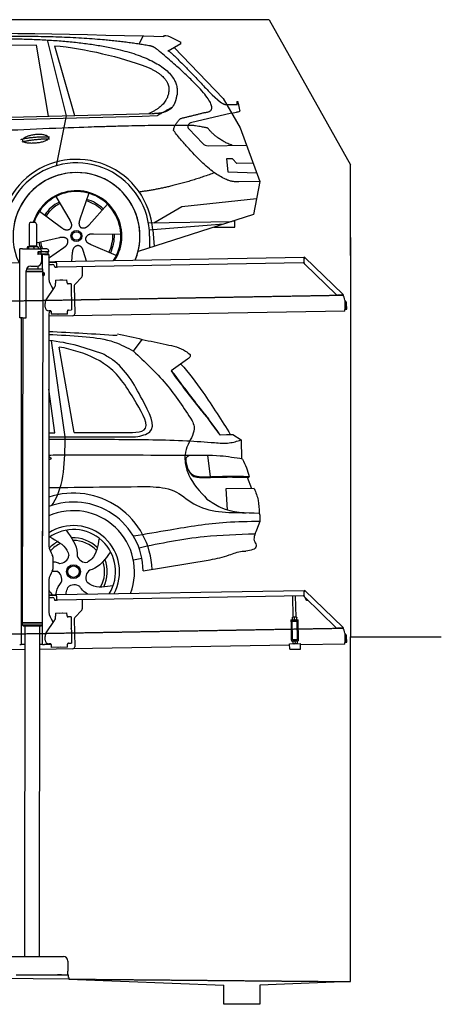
# Model space of a CAD drawing. Header units: millimetres. Extents: x 1073 to 6773, y 6091 to 11516.
# Tile 5 of 5: x 4448 to 6773, y 6091 to 11516. Entities that reach past the tile are written whole.
import ezdxf

# ---------------------------------------------------------------- set-up
doc = ezdxf.new("R2010")
doc.units = ezdxf.units.MM
doc.linetypes.add('GEN3', pattern=[6.25, 5, -1.25])
doc.layers.get('0').update_dxf_attribs({"lineweight": 25})
doc.layers.add('3', color=6, linetype='GEN3', lineweight=25)
doc.layers.add('AM_0', color=7, linetype='Continuous', lineweight=25)
doc.layers.add('Car', color=10, linetype='Continuous')

msp = doc.modelspace()

# ---------------------------------------------------------------- linework, layer by layer
for p, q in [((5822.8, 11515.9), (2672.8, 11515.9)), ((6272.8, 10215.9), (6272.8, 10715.9)), ((4499.6, 10390), (4499.6, 10270)), ((4509.6, 10400), (4529.6, 10400)), ((4539.6, 10390), (4539.6, 10270)), ((6272.8, 10315.9), (6272.8, 8115.9)), ((4489.6, 10262.5), (4489.6, 10252.5)), ((4492.1, 10265), (4491.6, 10264.7)), ((4492.5, 10265), (4492.1, 10265)), ((4510.3, 10265), (4492.5, 10265)), ((4495.4, 10262.5), (4495.4, 10252.5)), ((4499.6, 10270), (4539.6, 10270)), ((4501.6, 10265), (4501.6, 10270)), ((4537.4, 10265), (4510.3, 10265)), ((4525.3, 10262.5), (4525.3, 10252.5)), ((4547.1, 10265), (4537.4, 10265)), ((4537.6, 10265), (4537.6, 10270)), ((4547.1, 10265), (4547.5, 10264.7)), ((4549.5, 10262.5), (4549.5, 10252.5)), ((4447.6, 9872.5), (4447.6, 10252.5)), ((4463.6, 10252.5), (4447.6, 10252.5)), ((4447.6, 9872.5), (4447.6, 10252.5)), ((4463.6, 10252.5), (4557.6, 10252.5)), ((4548.7, 10224), (4548.6, 10224)), ((4550.6, 10236), (4548.7, 10236)), ((4550.6, 10224), (4548.7, 10224)), ((4549.6, 10226.6), (4549.6, 10233.8)), ((4550.6, 10236), (4551.6, 10236)), ((4550.6, 10236), (4550.6, 10224)), ((4551.6, 10224), (4550.6, 10224)), ((4564.6, 10236), (4551.6, 10236)), ((4552.2, 10224), (4551.6, 10224)), ((4552.2, 10236.5), (4564.6, 10236.5)), ((4564.6, 10224), (4552.2, 10224)), ((4597.6, 10252.5), (4557.6, 10252.5)), ((4564.6, 10236), (4565.6, 10236)), ((4565.6, 10224), (4564.6, 10224)), ((4567.7, 10236), (4565.6, 10236)), ((4565.6, 10224), (4565.6, 10236)), ((4565.6, 10224), (4567.7, 10224)), ((4567.6, 10242.5), (4567.6, 10239.5)), ((4567.6, 10221), (4567.6, 10182.5)), ((4603.4, 10236), (4567.7, 10236)), ((4603.4, 10224), (4567.7, 10224)), ((4572.6, 10143.9), (4572.6, 10222.5)), ((4584.6, 10222.5), (4572.6, 10222.5)), ((4584.6, 10222.5), (4606.6, 10222.5)), ((4592.2, 10236.5), (4604.6, 10236.5)), ((4603.4, 10236), (4605.6, 10236)), ((4605.6, 10224), (4603.4, 10224)), ((4605.6, 10224), (4605.6, 10236)), ((4607.6, 10239.5), (4607.6, 10242.5)), ((4607.6, 10221.5), (4607.6, 10099.5)), ((4651, 10183), (6015.8, 10206.8)), ((6017, 10208.5), (6015.6, 10207.1)), ((6017.4, 10205.4), (6015.6, 10207.1)), ((6016, 10200), (6015.8, 10206.8)), ((6017, 10208.5), (6018.8, 10206.8)), ((6018.9, 10203.9), (6017.4, 10205.4)), ((6018.8, 10206.8), (6020.3, 10205.3)), ((6018.9, 10203.9), (6019.2, 10204.3)), ((6019.2, 10204.3), (6020.3, 10205.3)), ((6020.3, 10205.3), (6229.5, 10003.3)), ((4447.6, 10175.5), (4396.2, 10174.6)), ((4489.6, 10144), (4489.6, 10148.7)), ((4508.6, 10157.5), (4542.6, 10157.5)), ((4549.6, 10143.9), (4549.6, 10158.5)), ((4607.6, 10182.3), (4641, 10182.8)), ((4641.1, 10178.8), (4607.6, 10178.3)), ((4607.6, 10167.2), (4628.8, 10167.6)), ((4639, 10157.8), (4639, 10156.8)), ((4641, 10182.8), (4651, 10183)), ((4651.1, 10179), (4641.1, 10178.8)), ((4644.1, 10151.9), (4649.1, 10152)), ((4651.2, 10175), (4651, 10183)), ((4651.2, 10175), (4651.5, 10158)), ((6011.4, 10176.8), (4656.6, 10153.1)), ((4791.5, 10155.5), (4792.4, 10104.6)), ((6016.1, 10175.9), (6015.7, 10198.4)), ((6193, 10001), (6019.2, 10168.9)), ((4483.6, 9875.5), (4483.6, 10132.5)), ((4483.6, 9875.5), (4483.6, 10132.5)), ((4483.6, 10130.8), (4574.5, 10130.6)), ((4483.6, 10129), (4571.5, 10128.9)), ((4571.5, 10128.9), (4483.6, 10129)), ((4574.5, 10127.2), (4483.6, 10127.3)), ((4486.4, 10144), (4574.6, 10143.9)), ((4571.5, 10128.9), (4574.5, 10130.6)), ((4571.5, 10128.9), (4574.5, 10127.2)), ((4574.5, 10106.4), (4571.8, 8191.9)), ((4572.6, 10128.3), (4572.6, 10129.5)), ((4574.5, 10130.6), (4574.6, 10143.9)), ((4574.5, 10127.2), (4574.5, 10121.4)), ((4574.5, 10121.4), (4581.5, 10121.4)), ((4574.5, 10106.4), (4581.5, 10106.4)), ((4581.5, 10106.4), (4581.5, 10121.4)), ((4582.5, 10120.4), (4581.5, 10121.4)), ((4582.5, 10107.4), (4581.5, 10106.4)), ((4582.5, 10120.4), (4582.5, 10107.4)), ((4789.6, 10097.5), (4751.2, 10057.7)), ((4593.6, 9972.1), (4639.7, 10040.5)), ((4621, 10049.5), (4632.4, 10029.7)), ((4645.3, 10080.9), (4708.3, 10082)), ((4645.3, 10080.9), (4645.6, 10064.9)), ((4645.7, 10060.7), (4645.6, 10064.9)), ((4669.8, 10081.8), (4683.8, 10082.1)), ((4708.6, 10066), (4708.3, 10082)), ((4708.6, 10066), (4708.6, 10065)), ((4713.7, 10060.1), (4714.7, 10060.1)), ((4730.7, 10060.4), (4714.7, 10060.1)), ((4730.7, 10060.4), (4733.2, 9916.4)), ((4748.4, 10050.5), (4751.1, 9894.7)), ((4732.3, 9995.4), (4732.6, 9981.4)), ((6222.7, 9998.5), (6200.2, 9998.1)), ((6228.5, 10002.3), (6228.1, 10001.9)), ((6229.6, 10000.4), (6228.1, 10001.9)), ((6229.5, 10003.3), (6228.5, 10002.3)), ((6229.5, 10003.3), (6231, 10001.9)), ((6231.4, 9998.7), (6229.6, 10000.4)), ((6231, 10001.9), (6232.8, 10000.1)), ((6231.4, 9998.7), (6232.8, 10000.1)), ((4587.9, 9931.9), (4587.6, 9951.9)), ((6240, 9970), (6240.9, 9918.7)), ((6242.3, 9953.2), (6242.9, 9920.8)), ((6250.9, 9921), (6250.3, 9953.3)), ((4607.6, 9889.5), (4607.6, 8629.1)), ((4741.3, 9884.5), (4607.6, 9882.2)), ((4616.3, 9912.4), (4608.3, 9912.2)), ((4621.4, 9907.5), (4621.6, 9892.5)), ((4711.6, 9894), (4621.6, 9892.5)), ((4673.6, 9892.9), (4659.6, 9892.6)), ((4711.3, 9911), (4711.3, 9910)), ((4711.6, 9894), (4711.3, 9910)), ((4717.2, 9916.1), (4716.2, 9916.1)), ((4717.2, 9916.1), (4733.2, 9916.4)), ((6241, 9910.7), (4741.3, 9884.5)), ((6241, 9910.7), (6240.9, 9918.7)), ((6242.9, 9920.8), (6250.9, 9921)), ((4463.6, 9872.5), (4447.6, 9872.5)), ((4463.6, 9872.5), (4447.6, 9872.5)), ((4455.6, 9869.5), (4455.6, 9872.5)), ((4455.6, 9869.5), (4455.6, 9872.5)), ((4455.6, 9869.5), (4455.6, 8072.5)), ((4464.1, 9872.5), (4461.8, 8192.1)), ((4463.6, 9872.5), (4480.6, 9872.5)), ((4463.6, 9872.5), (4480.6, 9872.5)), ((4572.6, 8072.5), (4572.6, 8697)), ((4621, 8579.1), (4627.2, 8568.3)), ((4630.6, 8555.8), (4630.6, 8489.2)), ((4627.2, 8476.7), (4621, 8465.8)), ((4607.6, 8415.8), (4607.6, 8264.5)), ((4651, 8348), (6015.8, 8371.8)), ((6017, 8373.5), (6015.6, 8372.1)), ((6017.4, 8370.4), (6015.6, 8372.1)), ((6016.1, 8340.9), (6015.7, 8363.4)), ((6016, 8365), (6015.8, 8371.8)), ((6017, 8373.5), (6018.8, 8371.8)), ((6018.9, 8368.9), (6017.4, 8370.4)), ((6018.8, 8371.8), (6020.3, 8370.3)), ((6018.9, 8368.9), (6019.2, 8369.3)), ((6019.2, 8369.3), (6020.3, 8370.3)), ((6020.3, 8370.3), (6229.5, 8168.3)), ((4607.6, 8347.3), (4641, 8347.8)), ((4641.1, 8343.8), (4607.6, 8343.3)), ((4607.6, 8332.2), (4628.8, 8332.6)), ((4639, 8322.8), (4639, 8321.8)), ((4641, 8347.8), (4651, 8348)), ((4651.1, 8344), (4641.1, 8343.8)), ((4644.1, 8316.9), (4649.1, 8317)), ((4651.2, 8340), (4651, 8348)), ((4651.2, 8340), (4651.5, 8323)), ((6011.4, 8341.8), (4656.6, 8318.1)), ((4791.5, 8320.5), (4792.4, 8269.6)), ((5955.4, 8224.1), (5953.4, 8340.7)), ((5971.4, 8224.3), (5969.4, 8341)), ((6193, 8166), (6019.2, 8333.9)), ((4645.3, 8245.9), (4708.3, 8247)), ((4669.8, 8246.8), (4683.8, 8247.1)), ((4708.6, 8231), (4708.3, 8247)), ((4789.6, 8262.5), (4751.2, 8222.7)), ((4571.8, 8191.9), (4461.8, 8192.1)), ((4461.8, 8192.1), (4571.8, 8191.9)), ((4461.8, 8192.1), (4461.8, 8181.1)), ((4571.8, 8191.9), (4571.8, 8180.9)), ((4593.6, 8137.1), (4639.7, 8205.5)), ((4621, 8214.5), (4632.4, 8194.7)), ((4645.3, 8245.9), (4645.6, 8229.9)), ((4645.7, 8225.7), (4645.6, 8229.9)), ((4708.6, 8231), (4708.6, 8230)), ((4713.7, 8225.1), (4714.7, 8225.1)), ((4730.7, 8225.4), (4714.7, 8225.1)), ((4730.7, 8225.4), (4733.2, 8081.4)), ((4748.4, 8215.5), (4751.1, 8059.7)), ((5943.7, 8209), (5948.7, 8209.1)), ((5943.7, 8209), (5943.8, 8201.1)), ((5948.8, 8201.1), (5943.8, 8201.1)), ((5943.8, 8201.1), (5943.9, 8193.1)), ((5943.9, 8193.1), (5945.4, 8108.1)), ((5948.7, 8209.1), (5978.7, 8209.7)), ((5948.8, 8201.1), (5978.8, 8201.7)), ((5952.1, 8101.2), (5950.4, 8201.2)), ((5952.2, 8224), (5951.4, 8223.6)), ((5951.6, 8210.7), (5951.4, 8222.5)), ((5952.4, 8209.2), (5951.7, 8209.6)), ((5974.7, 8224.4), (5952.2, 8224)), ((5963.6, 8210.9), (5963.4, 8222.7)), ((5974.7, 8224.4), (5975.4, 8224)), ((5974.9, 8209.6), (5975.7, 8210)), ((5975.6, 8211.1), (5975.4, 8222.9)), ((5979, 8101.6), (5977.3, 8201.6)), ((5978.7, 8209.7), (5983.7, 8209.7)), ((5983.8, 8201.7), (5978.8, 8201.7)), ((5983.8, 8201.7), (5983.7, 8209.7)), ((5983.9, 8193.7), (5983.8, 8201.7)), ((5985.4, 8108.8), (5983.9, 8193.7)), ((4461.8, 8181.1), (4571.8, 8180.9)), ((4468.8, 8174.1), (4461.8, 8181.1)), ((4564.8, 8173.9), (4468.8, 8174.1)), ((4476.9, 8174), (4474.2, 6354)), ((4556.9, 8173.9), (4554.2, 6354)), ((4564.8, 8173.9), (4571.8, 8180.9)), ((4732.3, 8160.4), (4732.6, 8146.4)), ((6222.7, 8163.5), (6200.2, 8163.1)), ((6228.5, 8167.3), (6228.1, 8166.9)), ((6229.6, 8165.4), (6228.1, 8166.9)), ((6229.5, 8168.3), (6228.5, 8167.3)), ((6229.5, 8168.3), (6231, 8166.9)), ((6231.4, 8163.7), (6229.6, 8165.4)), ((6231, 8166.9), (6232.8, 8165.1)), ((6231.4, 8163.7), (6232.8, 8165.1)), ((4455.6, 8097.5), (4455.6, 8072.5)), ((4587.9, 8096.9), (4587.6, 8116.9)), ((5945.4, 8108.1), (5945.6, 8100.1)), ((5945.6, 8100.1), (5950.6, 8100.2)), ((5945.6, 8100.1), (5945.7, 8092.1)), ((5950.7, 8092.2), (5945.7, 8092.1)), ((5950.6, 8100.2), (5980.6, 8100.7)), ((5950.7, 8092.2), (5980.7, 8092.7)), ((5952.1, 8101.2), (5979, 8101.6)), ((5954.5, 8092.2), (5953.7, 8091.8)), ((5953.7, 8090.7), (5953.9, 8078.9)), ((5957.6, 8100.3), (5957.6, 8101.3)), ((5965.7, 8090.9), (5965.9, 8079.1)), ((5973.6, 8100.6), (5973.6, 8101.6)), ((5977, 8092.6), (5977.7, 8092.2)), ((5977.7, 8091.1), (5977.9, 8079.3)), ((5980.6, 8100.7), (5985.6, 8100.8)), ((5985.7, 8092.8), (5980.7, 8092.7)), ((5985.6, 8100.8), (5985.4, 8108.8)), ((5985.7, 8092.8), (5985.6, 8100.8)), ((6240, 8135), (6240.9, 8083.7)), ((6241, 8075.7), (6240.9, 8083.7)), ((6242.3, 8118.2), (6242.9, 8085.8)), ((6242.9, 8085.8), (6250.9, 8086)), ((6250.9, 8086), (6250.3, 8118.3)), ((6272.8, 6215.9), (6272.8, 8115.9)), ((6272.8, 8115.9), (6772.8, 8115.9)), ((4476.5, 8044.9), (4146.4, 8039.2)), ((4447.6, 8072.5), (4455.6, 8072.5)), ((4463.6, 8072.5), (4455.6, 8072.5)), ((4476.6, 8072.5), (4463.6, 8072.5)), ((4572.6, 8072.5), (4556.6, 8072.5)), ((4741.3, 8049.5), (4556.6, 8046.3)), ((4572.6, 8072.5), (4584.6, 8072.5)), ((4621.4, 8072.5), (4584.6, 8072.5)), ((4616.3, 8077.4), (4608.3, 8077.2)), ((4621.4, 8072.5), (4621.6, 8057.5)), ((4711.6, 8059), (4621.6, 8057.5)), ((4673.6, 8057.9), (4659.6, 8057.6)), ((4711.3, 8076), (4711.3, 8075)), ((4711.6, 8059), (4711.3, 8075)), ((4717.2, 8081.1), (4716.2, 8081.1)), ((4717.2, 8081.1), (4733.2, 8081.4)), ((5936.1, 8070.4), (4741.3, 8049.5)), ((5936, 8077.1), (5996, 8078.1)), ((5936.5, 8047.1), (5936, 8077.1)), ((5936.5, 8047.1), (5996.5, 8048.1)), ((5954.7, 8077.4), (5954, 8077.8)), ((5977.2, 8077.8), (5978, 8078.3)), ((5996.5, 8048.1), (5996, 8078.1)), ((6241, 8075.7), (5996.1, 8071.4)), ((4149, 6354), (4689, 6354)), ((4714, 6329), (4714, 6274)), ((1832.8, 6258.6), (4717.8, 6230.9)), ((4427.5, 6254), (4633, 6254)), ((4577.4, 6254), (4590.5, 6254)), ((4590.5, 6254), (4600.1, 6254)), ((4600.1, 6254), (4706.5, 6254)), ((4633, 6254), (4642.6, 6254)), ((4642.6, 6254), (4655.6, 6254)), ((4677.4, 6254), (4655.6, 6254)), ((4706.5, 6254), (4716.5, 6254)), ((4714, 6254), (4714, 6274)), ((4716.5, 6239), (4716.5, 6254)), ((4717.8, 6239), (4717.8, 6229.9)), ((4717.8, 6229.9), (5572.8, 6195.8)), ((5572.8, 6090.9), (5572.8, 6195.8)), ((6272.8, 6215.9), (5772.3, 6195.8)), ((5772.3, 6195.8), (5772.8, 6090.9)), ((5772.8, 6090.9), (5572.8, 6090.9))]:
    msp.add_line(p, q)
for centre, radius, start, end in [((4509.6, 10390), 10, 90, 180), ((4529.6, 10390), 10, 0, 90), ((4549.6, 10236.5), 1, 48.5904, 221.4096), ((4549.6, 10224), 1, 138.5904, 311.4096), ((4546.6, 10233.8), 3, 0, 41.4096), ((4546.6, 10226.6), 3, 318.5904, 0), ((4552.2, 10239.5), 3, 228.5904, 270), ((4552.2, 10221), 3, 90, 131.4096), ((4557.6, 10242.5), 10, 0, 90), ((4564.6, 10239.5), 3, 270, 0), ((4564.6, 10221), 3, 0, 90), ((4589.6, 10236.5), 1, 48.5904, 210), ((4589.6, 10224), 1, 180, 311.4096), ((4592.2, 10239.5), 3, 228.5904, 270), ((4592.2, 10221), 3, 90, 131.4096), ((4597.6, 10242.5), 10, 0, 90), ((4604.6, 10239.5), 3, 270, 0), ((4604.6, 10221), 3, 22.0009, 90), ((4606.6, 10221.5), 1, 0, 90), ((6020.7, 10198.5), 5, 129.2435, 181), ((4508.6, 10132.5), 25, 90, 180), ((4542.6, 10182.5), 25, 270, 0), ((4629, 10157.6), 10, 1, 91), ((4644, 10156.9), 5, 181, 271), ((4649, 10157), 5, 271, 327.7633), ((4656.5, 10158.1), 5, 181, 271), ((6011.3, 10181.8), 5, 271, 342.4709), ((6026.1, 10176.1), 10, 181, 226), ((4707.6, 10099.5), 100, 180, 210), ((4782.4, 10104.4), 10, 316, 1), ((4610.7, 10060), 35, 326, 1), ((4669.8, 10080.8), 1, 91, 151), ((4683.8, 10081.1), 1, 31, 91), ((4713.6, 10065.1), 5, 181, 271), ((4758.4, 10050.7), 10, 136, 181), ((4731.3, 9995.4), 1, 1, 61), ((6200, 10008.1), 10, 226, 271), ((6222.6, 10003.5), 5, 271, 322.7565), ((6190, 9969.1), 50, 1, 41.0686), ((4622.6, 9952.5), 35, 146, 181), ((4607.9, 9932.2), 20, 181, 271), ((4731.6, 9981.4), 1, 301, 1), ((6234.3, 9953), 16, 1, 68.9757), ((6234.3, 9953), 8, 1, 42.4096), ((4480.6, 9875.5), 3, 270, 0), ((4480.6, 9875.5), 3, 270, 0), ((4632.6, 9889.5), 25, 120.6872, 180), ((4616.4, 9907.4), 5, 12.537, 91), ((4659.6, 9893.6), 1, 211, 271), ((4673.6, 9893.9), 1, 271, 331), ((4716.3, 9911.1), 5, 91, 181), ((4741.1, 9894.5), 10, 271, 1), ((4571.6, 8673.5), 2, 60, 61.1039), ((4571.6, 8651.5), 2, 297.616, 300), ((4707.6, 8629.1), 100, 180, 210), ((4605.6, 8555.8), 25, 0, 30), ((4707.6, 8415.8), 100, 150, 180), ((4605.6, 8489.2), 25, 330, 0), ((6020.7, 8363.5), 5, 129.2435, 181), ((4629, 8322.6), 10, 1, 91), ((4644, 8321.9), 5, 181, 271), ((4649, 8322), 5, 271, 327.7633), ((4656.5, 8323.1), 5, 181, 271), ((6011.3, 8346.8), 5, 271, 342.4709), ((6026.1, 8341.1), 10, 181, 226), ((6035.1, 8329.7), 12.5, 175.968, 276.032), ((4707.6, 8264.5), 100, 180, 210), ((4669.8, 8245.8), 1, 91, 151), ((4683.8, 8246.1), 1, 31, 91), ((4782.4, 8269.4), 10, 316, 1), ((4571.6, 8223.5), 2, 60, 82.1586), ((4571.6, 8201.5), 2, 276.6849, 300), ((4610.7, 8225), 35, 326, 1), ((4713.6, 8230.1), 5, 181, 271), ((4758.4, 8215.7), 10, 136, 181), ((4731.3, 8160.4), 1, 1, 61), ((4731.6, 8146.4), 1, 301, 1), ((6200, 8173.1), 10, 226, 271), ((6222.6, 8168.5), 5, 271, 322.7565), ((6190, 8134.1), 50, 1, 41.0686), ((4622.6, 8117.5), 35, 146, 181), ((4607.9, 8097.2), 20, 181, 271), ((6234.3, 8118), 16, 1, 68.9757), ((6234.3, 8118), 8, 1, 42.4096), ((4616.4, 8072.4), 5, 12.537, 91), ((4659.6, 8058.6), 1, 211, 271), ((4673.6, 8058.9), 1, 271, 331), ((4716.3, 8076.1), 5, 91, 181), ((4741.1, 8059.5), 10, 271, 1), ((4689, 6329), 25, 0, 90)]:
    msp.add_arc(centre, radius, start, end)
for points, weights in [([(4492.5, 10265), (4491.2, 10265), (4489.6, 10262.5)], [1, 1.0379548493, 1]), ([(4495.4, 10262.5), (4493.9, 10265), (4492.5, 10265)], [1, 1.0379548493, 1]), ([(4510.3, 10265), (4503.4, 10265), (4495.4, 10262.5)], [1, 1.0379548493, 1]), ([(4525.3, 10262.5), (4517.3, 10265), (4510.3, 10265)], [1, 1.0379548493, 1]), ([(4537.4, 10265), (4531.8, 10265), (4525.3, 10262.5)], [1, 1.0379548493, 1]), ([(4549.5, 10262.5), (4543, 10265), (4537.4, 10265)], [1, 1.0379548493, 1]), ([(4547.5, 10264.7), (4548.4, 10264.2), (4549.5, 10262.5)], [1.01682908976, 1.02536255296, 1]), ([(5963.4, 8222.7), (5957.4, 8224.6), (5951.4, 8222.5)], [1, 1.15470053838, 1]), ([(5951.4, 8222.5), (5951.4, 8223.6), (5951.4, 8223.6)], [1, 1.07735026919, 1.07735026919]), ([(5951.6, 8210.7), (5957.7, 8208.8), (5963.6, 8210.9)], [1, 1.15470053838, 1]), ([(5951.7, 8209.6), (5951.7, 8209.6), (5951.6, 8210.7)], [1.07735026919, 1.07735026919, 1]), ([(5975.4, 8222.9), (5969.4, 8224.8), (5963.4, 8222.7)], [1, 1.15470053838, 1]), ([(5963.6, 8210.9), (5969.7, 8209), (5975.6, 8211.1)], [1, 1.15470053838, 1]), ([(5975.4, 8224), (5975.4, 8224), (5975.4, 8222.9)], [1.07735026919, 1.07735026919, 1]), ([(5975.6, 8211.1), (5975.7, 8210), (5975.7, 8210)], [1, 1.07735026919, 1.07735026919]), ([(5965.7, 8090.9), (5959.7, 8092.8), (5953.7, 8090.7)], [1, 1.15470053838, 1]), ([(5953.7, 8090.7), (5953.7, 8091.8), (5953.7, 8091.8)], [1, 1.07735026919, 1.07735026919]), ([(5977.7, 8091.1), (5971.7, 8093), (5965.7, 8090.9)], [1, 1.15470053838, 1]), ([(5977.7, 8092.2), (5977.7, 8092.2), (5977.7, 8091.1)], [1.07735026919, 1.07735026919, 1]), ([(5953.9, 8078.9), (5960, 8077), (5965.9, 8079.1)], [1, 1.15470053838, 1]), ([(5954, 8077.8), (5954, 8077.8), (5953.9, 8078.9)], [1.07735026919, 1.07735026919, 1]), ([(5965.9, 8079.1), (5972, 8077.2), (5977.9, 8079.3)], [1, 1.15470053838, 1]), ([(5977.9, 8079.3), (5978, 8078.3), (5978, 8078.3)], [1, 1.07735026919, 1.07735026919])]:
    msp.add_rational_spline(points, weights, degree=2)
for points, knots in [([(6017.3, 10202.1), (6017.1, 10202.2), (6017, 10202.2), (6016.5, 10202.5), (6016.3, 10202.6), (6016.1, 10202.7), (6016, 10202.7), (6015.9, 10202.8), (6015.9, 10202.8), (6015.9, 10202.8)], [0.5739587, 0.5739587, 0.5739587, 0.5739587, 0.6092825, 0.6092825, 0.6845767, 0.6845767, 0.7347196, 0.7347196, 0.7882871, 0.7882871, 0.7882871, 0.7882871]), ([(6018.4, 10203.1), (6018.3, 10203), (6018.1, 10202.9), (6017.8, 10202.6), (6017.7, 10202.5), (6017.6, 10202.4)], [0, 0, 0, 0, 0.0561983, 0.0561983, 0.1123863, 0.1123863, 0.1123863, 0.1123863]), ([(6020.3, 10205.3), (6020.3, 10205.3), (6020.3, 10205.2), (6020.4, 10205), (6020.3, 10204.8), (6019.9, 10204.4), (6019.7, 10204.2), (6019.3, 10203.8), (6019.1, 10203.6), (6018.8, 10203.4), (6018.6, 10203.2), (6018.4, 10203.1)], [0, 0, 0, 0, 0.0783959, 0.0783959, 0.2325433, 0.2325433, 0.3832567, 0.3832567, 0.4558696, 0.4558696, 0.5284931, 0.5284931, 0.5284931, 0.5284931]), ([(6019, 10203.5), (6019, 10203.6), (6019, 10203.7), (6019, 10203.8), (6019, 10203.8), (6018.9, 10203.8), (6018.9, 10203.9), (6018.9, 10203.9)], [0.170101, 0.170101, 0.170101, 0.170101, 0.2190838, 0.2190838, 0.2443424, 0.2443424, 0.2702641, 0.2702641, 0.2702641, 0.2702641]), ([(4574.5, 10121.4), (4574.5, 10121.4), (4574.5, 10121.2), (4574.4, 10120.4), (4574.3, 10119.9), (4574.2, 10118.5), (4574.1, 10117.7), (4574, 10115.8), (4574, 10114.8), (4574, 10113.9)], [3.394726, 3.394726, 3.394726, 3.394726, 3.677618, 3.677618, 3.96051, 3.96051, 4.243406, 4.243406, 4.526301, 4.526301, 4.526301, 4.526301]), ([(4574, 10113.9), (4574, 10113), (4574, 10111.9), (4574.1, 10110.1), (4574.2, 10109.3), (4574.3, 10107.9), (4574.4, 10107.3), (4574.5, 10106.6), (4574.5, 10106.4), (4574.5, 10106.4)], [0, 0, 0, 0, 0.282896, 0.282896, 0.565791, 0.565791, 0.848683, 0.848683, 1.131575, 1.131575, 1.131575, 1.131575]), ([(6226.6, 10000.5), (6226.7, 10000.7), (6226.8, 10000.8), (6227.1, 10001.1), (6227.2, 10001.2), (6227.3, 10001.4)], [0, 0, 0, 0, 0.0559258, 0.0559258, 0.1118618, 0.1118618, 0.1118618, 0.1118618]), ([(6227.3, 10001.4), (6227.4, 10001.6), (6227.6, 10001.8), (6228, 10002.3), (6228.2, 10002.6), (6228.7, 10003.1), (6228.9, 10003.3), (6229.2, 10003.4), (6229.2, 10003.4), (6229.4, 10003.4), (6229.4, 10003.4), (6229.5, 10003.3)], [0, 0, 0, 0, 0.0765895, 0.0765895, 0.2269961, 0.2269961, 0.3763352, 0.3763352, 0.4507859, 0.4507859, 0.5253306, 0.5253306, 0.5253306, 0.5253306]), ([(6228.1, 10001.9), (6228, 10001.9), (6228, 10002), (6227.9, 10002), (6227.8, 10002), (6227.7, 10002)], [0, 0, 0, 0, 0.0395192, 0.0395192, 0.1013995, 0.1013995, 0.1013995, 0.1013995]), ([(6017.3, 8367.1), (6017.1, 8367.2), (6017, 8367.2), (6016.5, 8367.5), (6016.3, 8367.6), (6016.1, 8367.7), (6016, 8367.7), (6015.9, 8367.8), (6015.9, 8367.8), (6015.9, 8367.8)], [0.5739587, 0.5739587, 0.5739587, 0.5739587, 0.6092825, 0.6092825, 0.6845767, 0.6845767, 0.7347196, 0.7347196, 0.7882871, 0.7882871, 0.7882871, 0.7882871]), ([(6018.4, 8368.1), (6018.3, 8368), (6018.1, 8367.9), (6017.8, 8367.6), (6017.7, 8367.5), (6017.6, 8367.4)], [0, 0, 0, 0, 0.0561983, 0.0561983, 0.1123863, 0.1123863, 0.1123863, 0.1123863]), ([(6020.3, 8370.3), (6020.3, 8370.3), (6020.3, 8370.2), (6020.4, 8370), (6020.3, 8369.8), (6019.9, 8369.4), (6019.7, 8369.2), (6019.3, 8368.8), (6019.1, 8368.6), (6018.8, 8368.4), (6018.6, 8368.2), (6018.4, 8368.1)], [0, 0, 0, 0, 0.0783959, 0.0783959, 0.2325433, 0.2325433, 0.3832567, 0.3832567, 0.4558696, 0.4558696, 0.5284931, 0.5284931, 0.5284931, 0.5284931]), ([(6019, 8368.5), (6019, 8368.6), (6019, 8368.7), (6019, 8368.8), (6019, 8368.8), (6018.9, 8368.8), (6018.9, 8368.9), (6018.9, 8368.9)], [0.170101, 0.170101, 0.170101, 0.170101, 0.2190838, 0.2190838, 0.2443424, 0.2443424, 0.2702641, 0.2702641, 0.2702641, 0.2702641]), ([(6226.6, 8165.5), (6226.7, 8165.7), (6226.8, 8165.8), (6227.1, 8166.1), (6227.2, 8166.2), (6227.3, 8166.4)], [0, 0, 0, 0, 0.0559258, 0.0559258, 0.1118618, 0.1118618, 0.1118618, 0.1118618]), ([(6227.3, 8166.4), (6227.4, 8166.6), (6227.6, 8166.8), (6228, 8167.3), (6228.2, 8167.6), (6228.7, 8168.1), (6228.9, 8168.3), (6229.2, 8168.4), (6229.2, 8168.4), (6229.4, 8168.4), (6229.4, 8168.4), (6229.5, 8168.3)], [0, 0, 0, 0, 0.0765895, 0.0765895, 0.2269961, 0.2269961, 0.3763352, 0.3763352, 0.4507859, 0.4507859, 0.5253306, 0.5253306, 0.5253306, 0.5253306]), ([(6228.1, 8166.9), (6228, 8166.9), (6228, 8167), (6227.9, 8167), (6227.8, 8167), (6227.7, 8167)], [0, 0, 0, 0, 0.0395192, 0.0395192, 0.1013995, 0.1013995, 0.1013995, 0.1013995])]:
    msp.add_open_spline(points, degree=3, knots=knots)
for points in [[(4621.4, 9907.5), (4621.3, 9907.8), (4621.3, 9908.1), (4621.2, 9908.4)], [(4621.4, 8072.5), (4621.3, 8072.8), (4621.3, 8073.1), (4621.2, 8073.4)]]:
    msp.add_open_spline(points, degree=3)
at = {"layer": '3'}
for p, q in [((1175.3, 9910.3), (6230.5, 9998.5)), ((1175.3, 8075.3), (6230.4, 8163.5)), ((4717.8, 6229.9), (6272.8, 6215.9))]:
    msp.add_line(p, q, dxfattribs=at)
at = {"layer": 'AM_0'}
msp.add_line((5822.8, 11515.9), (6272.8, 10715.9), dxfattribs=at)
at = {"layer": 'Car'}
for p, q in [((4598.7, 11404.1), (4703.1, 10986.6)), ((5106.5, 11381.4), (5128.1, 11426.4)), ((4539.6, 11374.8), (3837.8, 11372.4)), ((4605.9, 10984), (4539.6, 11374.8)), ((4639.2, 11372.3), (4749.1, 10987.9)), ((5336.4, 11383.8), (5267.1, 11343.4)), ((5300, 11362.5), (5569.3, 11081.2)), ((5508.6, 11101.3), (5554.9, 11062.2)), ((5569.3, 11081.2), (5662.7, 10920.7)), ((5583.6, 11048.3), (5647.9, 11048.5)), ((2479.7, 10917.4), (5122.2, 10984.5)), ((2526.4, 10927.5), (5177.4, 10999.5)), ((4703.1, 10986.6), (4649.5, 10711.4)), ((5122.2, 10984.5), (5205, 10987.4)), ((5616, 11001), (5390.5, 10947.1)), ((5616, 11001), (5643.6, 11005.5)), ((5380.7, 10913.8), (5457.2, 10833.9)), ((5662.7, 10920.7), (5772.3, 10624.9)), ((5486.6, 10821.6), (5698.3, 10824.5)), ((5620.4, 10749.1), (5587.7, 10748.5)), ((5587.7, 10748.5), (5595.9, 10677.1)), ((5644.6, 10723.7), (5620.4, 10749.1)), ((5735.1, 10725.2), (5644.6, 10723.7)), ((5595.9, 10677.1), (5755.1, 10671.4)), ((5772.3, 10624.9), (5655.4, 10623.3)), ((5772.3, 10624.9), (5737.6, 10442.3)), ((4646.4, 10541), (4723.4, 10410.6)), ((4828.3, 10559.6), (4779.3, 10416.3)), ((5341.8, 10486.8), (5754.4, 10531.2)), ((4931.5, 10499.6), (4831.2, 10386.2)), ((5188, 10397.3), (5341.8, 10486.8)), ((4557.5, 10461.5), (4678.6, 10370.6)), ((5737.6, 10442.3), (5100.3, 10238.4)), ((5157.6, 10396.8), (5615, 10403.1)), ((5573.3, 10389.8), (5182.2, 10358)), ((5518.9, 10372.4), (5634.8, 10372.4)), ((5634.7, 10405.1), (5621.3, 10405.1)), ((5634.8, 10372.4), (5634.7, 10405.1)), ((4539.4, 10287.3), (4666.8, 10315.6)), ((5005.3, 10332.4), (4853.9, 10334.7)), ((5182.2, 10358), (5163, 10356.4)), ((5164.3, 10323.9), (5164.3, 10258.9)), ((5182.2, 10358), (5189.6, 10267)), ((4607.4, 10201.9), (4691, 10260.7)), ((4980.2, 10215.8), (4841.3, 10276.1)), ((4735.1, 10184.5), (4739.7, 10232.5)), ((4815.6, 10185.9), (4799.4, 10238.6)), ((4698.7, 9218), (4623.9, 9746.7)), ((4748.3, 9240.6), (4665.5, 9712.4)), ((5075.3, 9689.8), (5123, 9754.1)), ((5373.9, 9645.9), (5282.1, 9581)), ((4641, 9240.3), (4607.6, 9481.1)), ((5550.9, 9228.2), (5609.2, 9229.6)), ((5553.7, 9229.2), (5588.8, 9229.8)), ((5588.8, 9229.8), (5608.8, 9230.2)), ((5609.2, 9229.6), (5623.7, 9230.2)), ((5623.7, 9230.2), (5668.7, 9200.2)), ((5668.7, 9200.2), (5670.5, 9096)), ((5484.2, 9114.8), (5498.6, 8998.1)), ((5701.3, 8994.8), (5726.8, 8932.3)), ((5741.6, 8932.4), (5583.8, 8931.1)), ((5583.8, 8931.1), (5591.1, 8815.8)), ((5771.3, 8751), (5754, 8703.2)), ((5074.4, 8539.7), (5121.1, 8549.4)), ((5128.5, 8479), (5498.2, 8539.9))]:
    msp.add_line(p, q, dxfattribs=at)
for centre, radius in [((4760.5, 10324.2), 30.1), ((4760.5, 10324.2), 23.6), ((4744.5, 8474.7), 38.2), ((4744.5, 8474.7), 31.6)]:
    msp.add_circle(centre, radius, dxfattribs=at)
for centre, radius, start, end in [((5395.2, 10927.7), 20, 103.4358, 223.7473), ((5486.1, 10861.6), 40, 223.7473, 270.7861), ((4760.9, 10323.7), 422.7, 4.6504, 193.285), ((4760.9, 10323.7), 403.4, 0.0315, 193.9312), ((4760.9, 10323.7), 350, 337.6496, 184.3854), ((4760.9, 10323.7), 350, 337.6876, 204.3516), ((4760.9, 10323.7), 250, 327.2965, 162.2292), ((4760.5, 10324.2), 245, 326.365, 161.9804), ((4760.5, 10324.2), 209.6, 45.262, 74.3995), ((4760.5, 10324.2), 209.6, 117.262, 146.3995), ((4760.5, 10324.2), 200.6, 117.1152, 146.5463), ((4760.5, 10324.2), 200.6, 45.1152, 74.5463), ((4760.5, 10324.2), 200.6, 333.1152, 2.5463), ((4760.5, 10324.2), 209.6, 333.262, 2.3995), ((4760.5, 10324.2), 209.6, 189.262, 200.0029), ((4760.5, 10324.2), 200.6, 189.1152, 200.9403), ((4744.5, 8474.1), 433.1, 1.713, 108.4272), ((4744.5, 8474.1), 384, 0.7282, 110.886), ((4744.5, 8474.1), 336.4, 339.2951, 114.0167), ((4744.5, 8474.6), 254, 331.5238, 122.6219), ((4744.5, 8474.7), 231.9, 328.3856, 126.1982), ((4744.5, 8474.7), 186.2, 117.2626, 135.9291), ((4744.5, 8474.7), 171.5, 114.5905, 138.4322), ((4744.5, 8474.7), 186.2, 45.2633, 93.4011), ((4744.5, 8474.7), 171.5, 42.5902, 90.736), ((4667.7, 8572.8), 52.3, 269.6722, 349.431), ((4814.2, 8578), 52.3, 197.6722, 277.431), ((4744.5, 8474.7), 171.5, 330.577, 18.7302), ((4744.5, 8474.7), 186.2, 333.2513, 21.3964), ((4627.4, 8432), 52.3, 341.6722, 61.431), ((4864.4, 8440.4), 52.3, 125.6722, 205.431), ((4744.5, 8474.7), 171.5, 217.0107, 227.7824), ((4749, 8350.1), 52.3, 53.6722, 133.431)]:
    msp.add_arc(centre, radius, start, end, dxfattribs=at)
for points, degree in [([(2897.5, 11376), (3308.2, 11454.7), (4068.4, 11455.5), (5241.7, 11423.4)], 3), ([(5168.2, 11371.1), (4866.1, 11425.7), (4391.6, 11423.5)], 2), ([(5241.7, 11423.4), (5249.7, 11443), (5297.8, 11407.2), (5335.5, 11392.3)], 3), ([(4639.2, 11372.3), (4811.4, 11358.7), (5008.4, 11307.5), (5142.6, 11258.4)], 3), ([(5218.4, 11341.5), (5192, 11366.8), (5168.2, 11371.1)], 2), ([(5470, 11005), (5610.6, 11012.4), (5218.4, 11341.5)], 2), ([(5267.1, 11343.4), (5271.1, 11354.2), (5508.6, 11101.3)], 2), ([(5336.4, 11383.8), (5338.1, 11385.4), (5333.5, 11387.5), (5338, 11391.3), (5335.5, 11392.3)], 4), ([(5142.6, 11258.4), (5259.1, 11210.5), (5269.9, 11144.6)], 2), ([(5269.9, 11144.6), (5277.2, 11050.2), (5160.7, 10999)], 2), ([(5177.4, 10999.5), (5227.5, 11000.8), (5295.1, 11004.4), (5307.2, 11054.4), (5314.7, 11097.8)], 4), ([(5205, 10987.4), (5235.1, 11004.2), (5290.1, 11035.1)], 2), ([(5554.9, 11062.2), (5563.3, 11055.1), (5581.3, 11045.4), (5585.8, 11048), (5587.7, 11049.6)], 4), ([(5661.1, 11013.5), (5661.4, 11009.8), (5653.7, 11007.1), (5643.6, 11005.5)], 3), ([(5647.9, 11048.5), (5645.2, 11096.5), (5661.1, 11013.5)], 2), ([(5296.8, 10904.1), (5294.1, 10928.2), (5333.3, 10971.2)], 2), ([(5333.3, 10971.2), (5470, 11005)], 1), ([(5397.9, 10933.6), (4521, 10938.7), (2091.7, 10761.8)], 2), ([(5486, 10917.6), (5484.7, 10920.6), (5397.9, 10933.6)], 2), ([(5619.1, 10823.4), (5532.8, 10857), (5486, 10917.6)], 2), ([(4453.6, 10856.4), (4528.8, 10874.6), (4612.4, 10870.3)], 2), ([(4461, 10843.7), (4534.8, 10859.6), (4612.7, 10860.2)], 2), ([(5655.4, 10623.3), (5532.6, 10608.4), (5296.8, 10904.1)], 2), ([(5522.6, 10672.4), (5299.3, 10591), (5106.9, 10566.5)], 2), ([(4779.3, 10416.3), (4775, 10403.7), (4771.3, 10389.6), (4775.9, 10375.9), (4786.8, 10369.5)], 4), ([(4678.6, 10370.6), (4702.5, 10349.3), (4725.5, 10363.3)], 2), ([(4723.4, 10410.6), (4741.9, 10384.6), (4725.5, 10363.3)], 2), ([(4831.2, 10386.2), (4822.4, 10376.2), (4811.9, 10366), (4797.7, 10363.2), (4786.8, 10369.5)], 4), ([(4666.8, 10315.6), (4697.3, 10325.2), (4712.5, 10303)], 2), ([(4853.9, 10334.7), (4822.1, 10337.9), (4811.7, 10313.1)], 2), ([(4841.3, 10276.1), (4811, 10286.3), (4811.7, 10313.1)], 2), ([(4691, 10260.7), (4718.6, 10276.9), (4712.5, 10303)], 2), ([(4739.7, 10232.5), (4740, 10264.4), (4765.8, 10272)], 2), ([(4799.4, 10238.6), (4792.6, 10269.8), (4765.8, 10272)], 2), ([(4607.6, 9798.6), (4733.7, 9792.7), (4859.8, 9784.8), (4985.8, 9777)], 3), ([(4986.8, 9784.4), (5033, 9775.8), (5079.2, 9767.3), (5123, 9754.1)], 3), ([(4607.6, 9240.2), (4618.7, 9240.2), (4629.9, 9240.3), (4641, 9240.3)], 3), ([(4748.3, 9240.6), (4855.3, 9240.8), (4962.2, 9240.8), (5069.1, 9240.8)], 3), ([(4607.6, 9218.1), (4767.4, 9218), (4927.2, 9217.4), (5087, 9216.9)], 3), ([(4607.6, 9204.9), (4736.5, 9204.7), (4865.4, 9204.2), (4994.3, 9203.7)], 3), ([(4607.6, 9109.7), (4613, 9106.2), (4618.3, 9102.5), (4623.7, 9098.8)], 3), ([(4607.6, 9106.1), (4609.8, 9105.9), (4612, 9105.6), (4614.2, 9105.3)], 3), ([(4607.6, 9090.8), (4613, 9093.4), (4618.3, 9096.1), (4623.7, 9098.8)], 3), ([(4607.6, 9093.2), (4608.8, 9093), (4610.1, 9092.8), (4611.4, 9092.6)], 3), ([(4607.6, 8937.6), (4794.1, 8940.8), (4980.7, 8942.2), (5167.3, 8943.6)], 3), ([(5768.7, 8797.7), (5774.8, 8781.1), (5771.8, 8764.4), (5771.3, 8751)], 3), ([(4627.7, 8477.6), (4635.7, 8478.5), (4644, 8478.5), (4652.5, 8477.9)], 3)]:
    msp.add_open_spline(points, degree=degree, dxfattribs=at)
for points, degree, knots in [([(3067.4, 11366.7), (3094.3, 11368.3), (3233.2, 11375.1), (4253.8, 11422.4), (4874, 11432.4), (5347, 11285.1), (5314.7, 11097.8)], 4, [0.0821318, 0.0821318, 0.0821318, 0.0821318, 0.0821318, 0.258851, 0.508851, 1, 1, 1, 1, 1]), ([(4462.6, 10851.3), (4461.6, 10859.5), (4482.3, 10876.2), (4564.6, 10897.8), (4658.2, 10866.3), (4572.4, 10833.2), (4487.7, 10832.3), (4463.6, 10843), (4462.6, 10851.3)], 5, [0, 0, 0, 0, 0, 0, 0.300106, 0.500106, 0.700106, 1, 1, 1, 1, 1, 1]), ([(4607.6, 9782), (4615.5, 9781.6), (4686, 9778.2), (4756.9, 9774.9), (4814.8, 9769.1)], 3, [1392.897278, 1392.897278, 1392.897278, 1392.897278, 1416.366113, 1602.404452, 1602.404452, 1602.404452, 1602.404452]), ([(4905.8, 9674.3), (4860.2, 9690.2), (4763, 9724.2), (4661.9, 9742.1), (4607.6, 9748.8)], 3, [0, 0, 0, 0, 144.38685, 308.3702, 308.3702, 308.3702, 308.3702]), ([(5090, 9404.4), (5049.5, 9473.1), (4973.7, 9601.4), (4802.2, 9681.4), (4700.9, 9705.7), (4665.5, 9712.4)], 3, [0, 0, 0, 0, 233.684399, 436.644927, 544.706034, 544.706034, 544.706034, 544.706034]), ([(5335.4, 9618.7), (5380.2, 9571.8), (5478, 9440), (5561.5, 9307.8), (5609.2, 9229.6)], 3, [395.653943, 395.653943, 395.653943, 395.653943, 587.122502, 864.540302, 864.540302, 864.540302, 864.540302]), ([(4625.3, 8839.2), (4628, 8843.1), (4695.7, 8948.1), (4697.2, 9085.6), (4698.7, 9218)], 3, [175.182029, 175.182029, 175.182029, 175.182029, 189.890093, 562.592573, 562.592573, 562.592573, 562.592573]), ([(5383.1, 9113.9), (5156.4, 9115.6), (4897.9, 9117.5), (4639.4, 9115.8), (4607.6, 9115.5)], 3, [0, 0, 0, 0, 679.940772, 775.496139, 775.496139, 775.496139, 775.496139]), ([(5771.3, 8751), (5709.9, 8750.3), (5543.9, 8748.4), (5312.3, 8710.2), (5142.1, 8681.2), (5075, 8669.7)], 3, [0, 0, 0, 0, 184.056968, 497.583163, 702.083529, 702.083529, 702.083529, 702.083529]), ([(4703.4, 8702.9), (4733.7, 8662), (4767.1, 8616.9), (4764.8, 8566.9), (4764.3, 8562.2)], 3, [0, 0, 0, 0, 140.862207, 155.3883, 155.3883, 155.3883, 155.3883]), ([(5745.1, 8681.4), (5651.7, 8678.8), (5436.3, 8672.7), (5225.1, 8630.2), (5105.6, 8604.8)], 3, [0, 0, 0, 0, 279.844829, 645.252119, 645.252119, 645.252119, 645.252119]), ([(4613.4, 8665.9), (4651.4, 8645.9), (4700.2, 8620.3), (4716.5, 8573.9), (4719.1, 8563.2)], 3, [0, 0, 0, 0, 119.179133, 152.627431, 152.627431, 152.627431, 152.627431]), ([(4885.9, 8658.5), (4878.6, 8616.1), (4869.3, 8561.8), (4830.3, 8532), (4820.9, 8526.2)], 3, [0, 0, 0, 0, 119.179133, 152.546972, 152.546972, 152.546972, 152.546972]), ([(4948.9, 8584.3), (4919.4, 8542.8), (4886.8, 8497.1), (4838.4, 8483.8), (4833.8, 8482.8)], 3, [0, 0, 0, 0, 140.862207, 155.444261, 155.444261, 155.444261, 155.444261]), ([(4630.6, 8529.8), (4638.6, 8529.2), (4651.1, 8527), (4663.1, 8522.4), (4667.5, 8520.5)], 3, [115.566248, 115.566248, 115.566248, 115.566248, 140.862207, 155.442461, 155.442461, 155.442461, 155.442461]), ([(4647.2, 8347.9), (4650.6, 8368.7), (4658.3, 8392.5), (4673.9, 8412), (4677.1, 8415.6)], 3, [77.977293, 77.977293, 77.977293, 77.977293, 140.862207, 155.531654, 155.531654, 155.531654, 155.531654]), ([(4703.6, 8348.9), (4703.7, 8351.7), (4705.1, 8364.7), (4709.5, 8377.7), (4713, 8388.1)], 3, [110.665465, 110.665465, 110.665465, 110.665465, 119.179133, 151.284708, 151.284708, 151.284708, 151.284708]), ([(4820.8, 8351), (4808, 8359.1), (4793.1, 8371.7), (4782.2, 8388.2), (4779.8, 8392.3)], 3, [94.335888, 94.335888, 94.335888, 94.335888, 140.862207, 155.53262, 155.53262, 155.53262, 155.53262])]:
    msp.add_open_spline(points, degree=degree, knots=knots, dxfattribs=at)
for points in [[(4814.8, 9769.1), (4968.4, 9739.9), (5075.3, 9689.8)], [(5123, 9754.1), (5255.9, 9726.4), (5362.8, 9689.9), (5387.2, 9671.1)], [(5123, 9425.1), (4959.7, 9642.1), (4905.8, 9674.3)], [(5075.3, 9689.8), (5254.1, 9509.3), (5398.3, 9306.6)], [(5387.2, 9671.1), (5388.1, 9660.3), (5373.9, 9645.9)], [(5282.1, 9581), (5441.7, 9371.4), (5485, 9318.8)], [(5283.6, 9582.1), (5381.3, 9452.6), (5462.4, 9348.1)], [(5069.1, 9240.8), (5133.6, 9255.3), (5090, 9404.4)], [(5087, 9216.9), (5165.2, 9244.7), (5123, 9425.1)], [(5462.4, 9348.1), (5484.8, 9321.5), (5491.6, 9311.9)], [(5398.3, 9306.6), (5409, 9274.3), (5375.9, 9175.6), (5359.3, 9118.2), (5359.5, 9085.1)], [(5485, 9318.8), (5517.9, 9272.4), (5550.9, 9228.2)], [(5491.6, 9311.9), (5534.5, 9251.6)], [(5534.5, 9251.6), (5549.6, 9231.4), (5550.3, 9230.5), (5550.7, 9230), (5553.7, 9229.2)], [(4994.3, 9203.7), (5369.7, 9195.7), (5522.3, 9185.7)], [(5522.3, 9185.7), (5602.8, 9184.4), (5668.7, 9200.2)], [(5676.8, 9095.1), (5553.7, 9111.6), (5383.1, 9113.9)], [(5359.5, 9085.1), (5362.2, 9063.5), (5380.4, 9006.5), (5480.3, 8875)], [(5383.1, 9113.9), (5365.8, 9101.5), (5364.6, 9082.2)], [(5364.6, 9082.2), (5384.4, 9023.8), (5406, 9007.2), (5447.5, 8998), (5505, 8998.3)], [(5676.8, 9095.1), (5697.7, 9047.4), (5713.7, 8998.9)], [(5384.4, 9023.7), (5399.1, 9004.4), (5417.8, 8997), (5430.6, 8994.7), (5447.8, 8993.7), (5462.7, 8993.4)], [(5462.7, 8993.4), (5535.4, 8995), (5611.5, 8996.3), (5651.4, 8995.8), (5685.3, 8995.3)], [(5505, 8998.3), (5626.8, 9001.1), (5713.7, 8998.9)], [(5685.3, 8995.3), (5696, 8995), (5706.6, 8994.6)], [(5706.6, 8994.6), (5711.4, 8995.4), (5713.7, 8998.9)], [(5167.3, 8943.6), (5297.3, 8920), (5407.6, 8849.2), (5696.3, 8799.6)], [(5741.6, 8932.4), (5762.2, 8868), (5768, 8797.7)], [(5480.3, 8875), (5556.4, 8828.8), (5768.7, 8797.7)], [(5754, 8703.2), (5743.6, 8638.4), (5750.6, 8627.9)], [(5750.6, 8627.9), (5752, 8615.2), (5695.1, 8588.4)], [(5498.4, 8540), (5603.3, 8566.5), (5674.6, 8587.7), (5695.1, 8588.4)], [(4963, 8397), (4843.9, 8400.3), (4817.1, 8417.9)]]:
    msp.add_spline(points, degree=3, dxfattribs=at)

doc.saveas('drawing.dxf')
